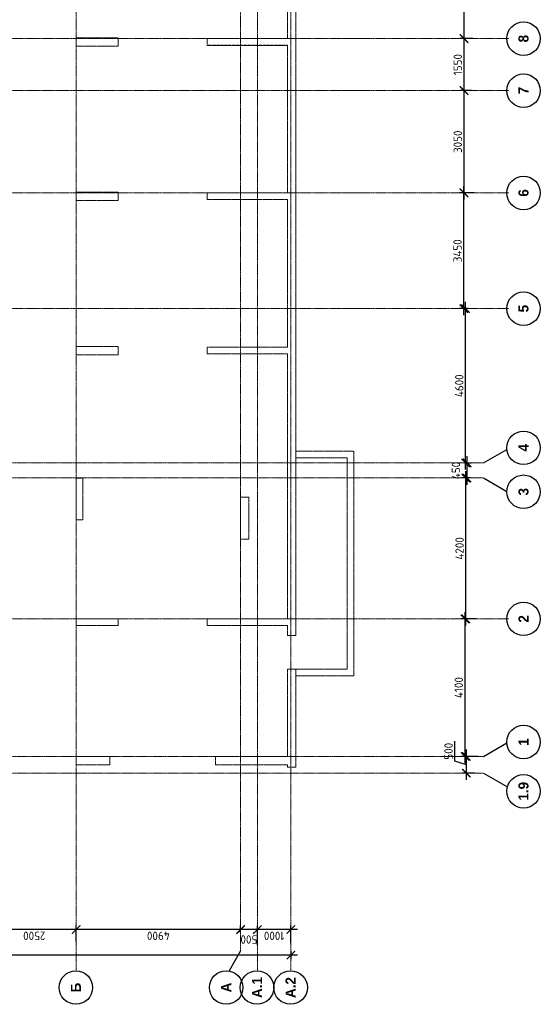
# Model space of a CAD drawing. Header units: millimetres. Extents: x 247266 to 730847, y -636031 to 10052.
# Tile 200 of 256: x 680948 to 696466, y -396317 to -366960. Entities that reach past the tile are written whole.
import ezdxf

# ---------------------------------------------------------------- set-up
doc = ezdxf.new("R2010")
doc.units = ezdxf.units.MM
for name, pattern in [('01 Штриховая _4 мм_', [6, 3.5, -2.5]), ('______5', [1100, 800, -100, 100, -100]), ('HIDDEN2', [4.7625, 3.175, -1.5875]), ('осевая', [50.8, 31.75, -6.35, 6.35, -6.35])]:
    doc.linetypes.add(name, pattern=pattern)
for name, color, linetype, lineweight in [('1 Стены', 7, 'Continuous', 30), ('Оси', 7, '______5', 18), ('СТЕНЫ', 7, 'Continuous', 30)]:
    doc.layers.add(name, color=color, linetype=linetype, lineweight=lineweight)
doc.layers.add('РАЗМЕРЫ', color=7, linetype='Continuous')
doc.styles.add('Century Gothic', font='GOTHIC.TTF')
doc.styles.add('GOST-2.304_Type-B', font='GOST_Common.ttf')
doc.dimstyles.new('СПДС', dxfattribs={"dimscale": 100, "dimtxt": 2.5, "dimasz": 2.5, "dimexe": 1.25, "dimexo": 0, "dimtad": 1, "dimdec": 0, "dimtxsty": 'GOST-2.304_Type-B', "dimblk": 'ARCHTICK', "dimcen": 2.5, "dimdle": 2, "dimadec": 0, "dimazin": 2, "dimtfac": 0.75, "dimtdec": 0, "dimtmove": 1, "dimatfit": 3, "dimfxl": 1, "dimtolj": 1, "dimarcsym": 1})

# ---------------------------------------------------------------- blocks, each defined once
blk = doc.blocks.new('NSY101')
at = {"color": 0, "linetype": 'ByBlock', "lineweight": -2}
blk.add_circle((0, 0), 50, dxfattribs=at)
blk = doc.blocks.new('_ArchTick')
at = {"color": 0, "linetype": 'ByBlock', "const_width": 0.15}
blk.add_lwpolyline([(-0.5, -0.5), (0.5, 0.5)], dxfattribs=at)
blk = doc.blocks.new('*D1826')
at = {"layer": 'DEFPOINTS', "color": 0, "lineweight": 0, "transparency": 16777216}
for p in [(474455, -133625), (473955, -133877), (474455, -133963)]:
    blk.add_point(p, dxfattribs=at)
at = {"layer": 'РАЗМЕРЫ', "color": 0, "lineweight": -2, "transparency": 16777216}
for p, q in [((473955, -133877), (473955, -133500)), ((474205, -133625), (474308, -133281)), ((474308, -133281), (474908, -133281)), ((474455, -133963), (474455, -133500)), ((473755, -133625), (474655, -133625))]:
    blk.add_line(p, q, dxfattribs=at)
at = {"layer": 'РАЗМЕРЫ', "color": 0, "lineweight": -2, "transparency": 16777216, "xscale": 250, "yscale": 250, "zscale": 250, "rotation": 180}
blk.add_blockref('_ArchTick', (473955, -133625), dxfattribs=at)
at = {"layer": 'РАЗМЕРЫ', "color": 0, "lineweight": -2, "transparency": 16777216, "xscale": 250, "yscale": 250, "zscale": 250}
blk.add_blockref('_ArchTick', (474455, -133625), dxfattribs=at)
at = {"layer": 'РАЗМЕРЫ', "color": 0, "transparency": 16777216, "insert": (474608, -133094), "char_height": 250, "attachment_point": 5, "style": 'GOST-2.304_Type-B'}
blk.add_mtext('\\A1;500', dxfattribs=at)
blk = doc.blocks.new('*D1827')
at = {"layer": 'DEFPOINTS', "color": 0, "lineweight": 0, "transparency": 16777216}
for p in [(478555, -133586), (474455, -133963), (478555, -133916)]:
    blk.add_point(p, dxfattribs=at)
at = {"layer": 'РАЗМЕРЫ', "color": 0, "lineweight": -2, "transparency": 16777216}
for p, q in [((474455, -133963), (474455, -133461)), ((478555, -133916), (478555, -133461)), ((474255, -133586), (478755, -133586))]:
    blk.add_line(p, q, dxfattribs=at)
at = {"layer": 'РАЗМЕРЫ', "color": 0, "lineweight": -2, "transparency": 16777216, "xscale": 250, "yscale": 250, "zscale": 250, "rotation": 180}
blk.add_blockref('_ArchTick', (474455, -133586), dxfattribs=at)
at = {"layer": 'РАЗМЕРЫ', "color": 0, "lineweight": -2, "transparency": 16777216, "xscale": 250, "yscale": 250, "zscale": 250}
blk.add_blockref('_ArchTick', (478555, -133586), dxfattribs=at)
at = {"layer": 'РАЗМЕРЫ', "color": 0, "transparency": 16777216, "insert": (476505, -133398), "char_height": 250, "attachment_point": 5, "style": 'GOST-2.304_Type-B'}
blk.add_mtext('\\A1;4100', dxfattribs=at)
blk = doc.blocks.new('*D1828')
at = {"layer": 'DEFPOINTS', "color": 0, "lineweight": 0, "transparency": 16777216}
for p in [(482755, -133611), (482755, -133705), (478555, -133916)]:
    blk.add_point(p, dxfattribs=at)
at = {"layer": 'РАЗМЕРЫ', "color": 0, "lineweight": -2, "transparency": 16777216}
for p, q in [((478555, -133916), (478555, -133486)), ((482755, -133705), (482755, -133486)), ((478355, -133611), (482955, -133611))]:
    blk.add_line(p, q, dxfattribs=at)
at = {"layer": 'РАЗМЕРЫ', "color": 0, "lineweight": -2, "transparency": 16777216, "xscale": 250, "yscale": 250, "zscale": 250, "rotation": 180}
blk.add_blockref('_ArchTick', (478555, -133611), dxfattribs=at)
at = {"layer": 'РАЗМЕРЫ', "color": 0, "lineweight": -2, "transparency": 16777216, "xscale": 250, "yscale": 250, "zscale": 250}
blk.add_blockref('_ArchTick', (482755, -133611), dxfattribs=at)
at = {"layer": 'РАЗМЕРЫ', "color": 0, "transparency": 16777216, "insert": (480655, -133423), "char_height": 250, "attachment_point": 5, "style": 'GOST-2.304_Type-B'}
blk.add_mtext('\\A1;4200', dxfattribs=at)
blk = doc.blocks.new('*D1849')
at = {"layer": 'DEFPOINTS', "color": 0, "lineweight": 0, "transparency": 16777216}
for p in [(482755, -133742), (483205, -133647), (483205, -133647)]:
    blk.add_point(p, dxfattribs=at)
at = {"layer": 'РАЗМЕРЫ', "color": 0, "lineweight": -2, "transparency": 16777216}
for p, q in [((482755, -133742), (482755, -133522)), ((482555, -133647), (483405, -133647)), ((483205, -133647), (483205, -133772))]:
    blk.add_line(p, q, dxfattribs=at)
at = {"layer": 'РАЗМЕРЫ', "color": 0, "lineweight": -2, "transparency": 16777216, "xscale": 250, "yscale": 250, "zscale": 250, "rotation": 180}
blk.add_blockref('_ArchTick', (482755, -133647), dxfattribs=at)
at = {"layer": 'РАЗМЕРЫ', "color": 0, "lineweight": -2, "transparency": 16777216, "xscale": 250, "yscale": 250, "zscale": 250}
blk.add_blockref('_ArchTick', (483205, -133647), dxfattribs=at)
at = {"layer": 'РАЗМЕРЫ', "color": 0, "transparency": 16777216, "insert": (482977, -133315), "char_height": 250, "attachment_point": 5, "style": 'GOST-2.304_Type-B'}
blk.add_mtext('\\A1;450', dxfattribs=at)
blk = doc.blocks.new('*D1829')
at = {"layer": 'DEFPOINTS', "color": 0, "lineweight": 0, "transparency": 16777216}
for p in [(483205, -133602), (487805, -133602), (487805, -133678)]:
    blk.add_point(p, dxfattribs=at)
at = {"layer": 'РАЗМЕРЫ', "color": 0, "lineweight": -2, "transparency": 16777216}
for p, q in [((487805, -133678), (487805, -133477)), ((483005, -133602), (488005, -133602)), ((483205, -133602), (483205, -133727))]:
    blk.add_line(p, q, dxfattribs=at)
at = {"layer": 'РАЗМЕРЫ', "color": 0, "lineweight": -2, "transparency": 16777216, "xscale": 250, "yscale": 250, "zscale": 250, "rotation": 180}
blk.add_blockref('_ArchTick', (483205, -133602), dxfattribs=at)
at = {"layer": 'РАЗМЕРЫ', "color": 0, "lineweight": -2, "transparency": 16777216, "xscale": 250, "yscale": 250, "zscale": 250}
blk.add_blockref('_ArchTick', (487805, -133602), dxfattribs=at)
at = {"layer": 'РАЗМЕРЫ', "color": 0, "transparency": 16777216, "insert": (485505, -133414), "char_height": 250, "attachment_point": 5, "style": 'GOST-2.304_Type-B'}
blk.add_mtext('\\A1;4600', dxfattribs=at)
blk = doc.blocks.new('*D1830')
at = {"layer": 'DEFPOINTS', "color": 0, "lineweight": 0, "transparency": 16777216}
for p in [(491255, -133549), (487805, -133678), (491255, -133859)]:
    blk.add_point(p, dxfattribs=at)
at = {"layer": 'РАЗМЕРЫ', "color": 0, "lineweight": -2, "transparency": 16777216}
for p, q in [((487605, -133549), (491455, -133549)), ((487805, -133678), (487805, -133424)), ((491255, -133859), (491255, -133424))]:
    blk.add_line(p, q, dxfattribs=at)
at = {"layer": 'РАЗМЕРЫ', "color": 0, "lineweight": -2, "transparency": 16777216, "xscale": 250, "yscale": 250, "zscale": 250, "rotation": 180}
blk.add_blockref('_ArchTick', (487805, -133549), dxfattribs=at)
at = {"layer": 'РАЗМЕРЫ', "color": 0, "lineweight": -2, "transparency": 16777216, "xscale": 250, "yscale": 250, "zscale": 250}
blk.add_blockref('_ArchTick', (491255, -133549), dxfattribs=at)
at = {"layer": 'РАЗМЕРЫ', "color": 0, "transparency": 16777216, "insert": (489530, -133362), "char_height": 250, "attachment_point": 5, "style": 'GOST-2.304_Type-B'}
blk.add_mtext('\\A1;3450', dxfattribs=at)
blk = doc.blocks.new('*D1831')
at = {"layer": 'DEFPOINTS', "color": 0, "lineweight": 0, "transparency": 16777216}
for p in [(494305, -133557), (491255, -133859), (494305, -133774)]:
    blk.add_point(p, dxfattribs=at)
at = {"layer": 'РАЗМЕРЫ', "color": 0, "lineweight": -2, "transparency": 16777216}
for p, q in [((491055, -133557), (494505, -133557)), ((491255, -133859), (491255, -133432)), ((494305, -133774), (494305, -133432))]:
    blk.add_line(p, q, dxfattribs=at)
at = {"layer": 'РАЗМЕРЫ', "color": 0, "lineweight": -2, "transparency": 16777216, "xscale": 250, "yscale": 250, "zscale": 250, "rotation": 180}
blk.add_blockref('_ArchTick', (491255, -133557), dxfattribs=at)
at = {"layer": 'РАЗМЕРЫ', "color": 0, "lineweight": -2, "transparency": 16777216, "xscale": 250, "yscale": 250, "zscale": 250}
blk.add_blockref('_ArchTick', (494305, -133557), dxfattribs=at)
at = {"layer": 'РАЗМЕРЫ', "color": 0, "transparency": 16777216, "insert": (492780, -133369), "char_height": 250, "attachment_point": 5, "style": 'GOST-2.304_Type-B'}
blk.add_mtext('\\A1;3050', dxfattribs=at)
blk = doc.blocks.new('*D1832')
at = {"layer": 'DEFPOINTS', "color": 0, "lineweight": 0, "transparency": 16777216}
for p in [(495855, -133557), (494305, -133774), (495855, -133821)]:
    blk.add_point(p, dxfattribs=at)
at = {"layer": 'РАЗМЕРЫ', "color": 0, "lineweight": -2, "transparency": 16777216}
for p, q in [((494105, -133557), (496055, -133557)), ((494305, -133774), (494305, -133432)), ((495855, -133821), (495855, -133432))]:
    blk.add_line(p, q, dxfattribs=at)
at = {"layer": 'РАЗМЕРЫ', "color": 0, "lineweight": -2, "transparency": 16777216, "xscale": 250, "yscale": 250, "zscale": 250, "rotation": 180}
blk.add_blockref('_ArchTick', (494305, -133557), dxfattribs=at)
at = {"layer": 'РАЗМЕРЫ', "color": 0, "lineweight": -2, "transparency": 16777216, "xscale": 250, "yscale": 250, "zscale": 250}
blk.add_blockref('_ArchTick', (495855, -133557), dxfattribs=at)
at = {"layer": 'РАЗМЕРЫ', "color": 0, "transparency": 16777216, "insert": (495080, -133369), "char_height": 250, "attachment_point": 5, "style": 'GOST-2.304_Type-B'}
blk.add_mtext('\\A1;1550', dxfattribs=at)
blk = doc.blocks.new('*D1833')
at = {"layer": 'DEFPOINTS', "color": 0, "lineweight": 0, "transparency": 16777216}
for p in [(501555, -133561), (495855, -133821), (501555, -133840)]:
    blk.add_point(p, dxfattribs=at)
at = {"layer": 'РАЗМЕРЫ', "color": 0, "lineweight": -2, "transparency": 16777216}
for p, q in [((495655, -133561), (501755, -133561)), ((495855, -133821), (495855, -133436)), ((501555, -133840), (501555, -133436))]:
    blk.add_line(p, q, dxfattribs=at)
at = {"layer": 'РАЗМЕРЫ', "color": 0, "lineweight": -2, "transparency": 16777216, "xscale": 250, "yscale": 250, "zscale": 250, "rotation": 180}
blk.add_blockref('_ArchTick', (495855, -133561), dxfattribs=at)
at = {"layer": 'РАЗМЕРЫ', "color": 0, "lineweight": -2, "transparency": 16777216, "xscale": 250, "yscale": 250, "zscale": 250}
blk.add_blockref('_ArchTick', (501555, -133561), dxfattribs=at)
at = {"layer": 'РАЗМЕРЫ', "color": 0, "transparency": 16777216, "insert": (498705, -133373), "char_height": 250, "attachment_point": 5, "style": 'GOST-2.304_Type-B'}
blk.add_mtext('\\A1;5700', dxfattribs=at)
blk = doc.blocks.new('*D1838')
at = {"layer": 'DEFPOINTS', "color": 0, "lineweight": 0, "transparency": 16777216}
for p in [(468532, -106495), (468907, -106495), (468658, -128395)]:
    blk.add_point(p, dxfattribs=at)
at = {"layer": 'РАЗМЕРЫ', "color": 0, "lineweight": -2, "transparency": 16777216}
for p, q in [((468907, -106495), (468407, -106495)), ((468532, -128595), (468532, -106295)), ((468658, -128395), (468407, -128395))]:
    blk.add_line(p, q, dxfattribs=at)
at = {"layer": 'РАЗМЕРЫ', "color": 0, "lineweight": -2, "transparency": 16777216, "xscale": 250, "yscale": 250, "zscale": 250}
for p, rotation in [((468532, -106495), 90), ((468532, -128395), 270)]:
    blk.add_blockref('_ArchTick', p, dxfattribs=dict(at, rotation=rotation))
at = {"layer": 'РАЗМЕРЫ', "color": 0, "transparency": 16777216, "insert": (468345, -117445), "char_height": 250, "attachment_point": 5, "rotation": 90, "style": 'GOST-2.304_Type-B'}
blk.add_mtext('\\A1;21900', dxfattribs=at)
blk = doc.blocks.new('*D1839')
at = {"layer": 'DEFPOINTS', "color": 0, "lineweight": 0, "transparency": 16777216}
for p in [(468830, -127395), (469292, -127395), (468890, -128395)]:
    blk.add_point(p, dxfattribs=at)
at = {"layer": 'РАЗМЕРЫ', "color": 0, "lineweight": -2, "transparency": 16777216}
for p, q in [((468830, -127395), (469417, -127395)), ((469292, -128595), (469292, -127195)), ((468890, -128395), (469417, -128395))]:
    blk.add_line(p, q, dxfattribs=at)
at = {"layer": 'РАЗМЕРЫ', "color": 0, "lineweight": -2, "transparency": 16777216, "xscale": 250, "yscale": 250, "zscale": 250}
for p, rotation in [((469292, -127395), 90), ((469292, -128395), 270)]:
    blk.add_blockref('_ArchTick', p, dxfattribs=dict(at, rotation=rotation))
at = {"layer": 'РАЗМЕРЫ', "color": 0, "transparency": 16777216, "insert": (469104, -127895), "char_height": 250, "attachment_point": 5, "rotation": 90, "style": 'GOST-2.304_Type-B'}
blk.add_mtext('\\A1;1000', dxfattribs=at)
blk = doc.blocks.new('*D1840')
at = {"layer": 'DEFPOINTS', "color": 0, "lineweight": 0, "transparency": 16777216}
for p in [(469198, -126895), (469292, -126895), (468830, -127395)]:
    blk.add_point(p, dxfattribs=at)
at = {"layer": 'РАЗМЕРЫ', "color": 0, "lineweight": -2, "transparency": 16777216}
for p, q in [((469292, -127595), (469292, -126695)), ((469198, -126895), (469417, -126895)), ((468830, -127395), (469417, -127395))]:
    blk.add_line(p, q, dxfattribs=at)
at = {"layer": 'РАЗМЕРЫ', "color": 0, "lineweight": -2, "transparency": 16777216, "xscale": 250, "yscale": 250, "zscale": 250}
for p, rotation in [((469292, -126895), 90), ((469292, -127395), 270)]:
    blk.add_blockref('_ArchTick', p, dxfattribs=dict(at, rotation=rotation))
at = {"layer": 'РАЗМЕРЫ', "color": 0, "transparency": 16777216, "insert": (468996, -127142), "char_height": 250, "attachment_point": 5, "rotation": 90, "style": 'GOST-2.304_Type-B'}
blk.add_mtext('\\A1;500', dxfattribs=at)
blk = doc.blocks.new('*D1841')
at = {"layer": 'DEFPOINTS', "color": 0, "lineweight": 0, "transparency": 16777216}
for p in [(468934, -121995), (469292, -121995), (469198, -126895)]:
    blk.add_point(p, dxfattribs=at)
at = {"layer": 'РАЗМЕРЫ', "color": 0, "lineweight": -2, "transparency": 16777216}
for p, q in [((469292, -127095), (469292, -121795)), ((468934, -121995), (469417, -121995)), ((469198, -126895), (469417, -126895))]:
    blk.add_line(p, q, dxfattribs=at)
at = {"layer": 'РАЗМЕРЫ', "color": 0, "lineweight": -2, "transparency": 16777216, "xscale": 250, "yscale": 250, "zscale": 250}
for p, rotation in [((469292, -121995), 90), ((469292, -126895), 270)]:
    blk.add_blockref('_ArchTick', p, dxfattribs=dict(at, rotation=rotation))
at = {"layer": 'РАЗМЕРЫ', "color": 0, "transparency": 16777216, "insert": (469104, -124445), "char_height": 250, "attachment_point": 5, "rotation": 90, "style": 'GOST-2.304_Type-B'}
blk.add_mtext('\\A1;4900', dxfattribs=at)
blk = doc.blocks.new('*D1842')
at = {"layer": 'DEFPOINTS', "color": 0, "lineweight": 0, "transparency": 16777216}
for p in [(468934, -119495), (469292, -119495), (468934, -121995)]:
    blk.add_point(p, dxfattribs=at)
at = {"layer": 'РАЗМЕРЫ', "color": 0, "lineweight": -2, "transparency": 16777216}
for p, q in [((469292, -122195), (469292, -119295)), ((468934, -119495), (469417, -119495)), ((468934, -121995), (469417, -121995))]:
    blk.add_line(p, q, dxfattribs=at)
at = {"layer": 'РАЗМЕРЫ', "color": 0, "lineweight": -2, "transparency": 16777216, "xscale": 250, "yscale": 250, "zscale": 250}
for p, rotation in [((469292, -119495), 90), ((469292, -121995), 270)]:
    blk.add_blockref('_ArchTick', p, dxfattribs=dict(at, rotation=rotation))
at = {"layer": 'РАЗМЕРЫ', "color": 0, "transparency": 16777216, "insert": (469104, -120745), "char_height": 250, "attachment_point": 5, "rotation": 90, "style": 'GOST-2.304_Type-B'}
blk.add_mtext('\\A1;2500', dxfattribs=at)
blk = doc.blocks.new('стены тп')
at = {"layer": '1 Стены', "color": 252, "linetype": 'HIDDEN2', "lineweight": 0, "true_color": 0x939598}
for p, q in [((862591, -203026), (862341, -203026)), ((862341, -203026), (862341, -204026)), ((862591, -204026), (862591, -203026)), ((866571, -203026), (866491, -203026)), ((866491, -203026), (866491, -204276)), ((866691, -203026), (866571, -203026)), ((866691, -204276), (866691, -203026)), ((870891, -203026), (869641, -203026)), ((869641, -203026), (869641, -203226)), ((870891, -203226), (870891, -203026)), ((874815, -203026), (874565, -203026)), ((874565, -203026), (874565, -204276)), ((874815, -204276), (874815, -203026)), ((879271, -203026), (879165, -203026)), ((879165, -203026), (879165, -204276)), ((879391, -203026), (879271, -203026)), ((879271, -203026), (879271, -203026)), ((879415, -203026), (879391, -203026)), ((879415, -203146), (879415, -203026)), ((879415, -204276), (879415, -203146)), ((884015, -203026), (883765, -203026)), ((883765, -203026), (883765, -203146)), ((883765, -203146), (883765, -204276)), ((884015, -203206), (884015, -203026)), ((869641, -203226), (870891, -203226)), ((884015, -203326), (884015, -203206)), ((884015, -204276), (884015, -203326)), ((862341, -204026), (862591, -204026)), ((866491, -204276), (866571, -204276)), ((866571, -204276), (866691, -204276)), ((874565, -204276), (874815, -204276)), ((879165, -204276), (879391, -204276)), ((879391, -204276), (879415, -204276)), ((883765, -204276), (883991, -204276)), ((883991, -204276), (884015, -204276)), ((866571, -206926), (866491, -206926)), ((866491, -206926), (866491, -209326)), ((866691, -206926), (866571, -206926)), ((866691, -209326), (866691, -206926)), ((874791, -206926), (874591, -206926)), ((874591, -206926), (874591, -209326)), ((874791, -209326), (874791, -206926)), ((879271, -206926), (879191, -206926)), ((879191, -206926), (879191, -209326)), ((879391, -206926), (879271, -206926)), ((879391, -207046), (879391, -206926)), ((883991, -206926), (883791, -206926)), ((883791, -206926), (883791, -207046)), ((883991, -207046), (883991, -206926)), ((862471, -207176), (862341, -207176)), ((862341, -207176), (862341, -209326)), ((862591, -207176), (862471, -207176)), ((862591, -209326), (862591, -207176)), ((879391, -209326), (879391, -207046)), ((883791, -207046), (883791, -209326)), ((883991, -209326), (883991, -207046)), ((870315, -207926), (869065, -207926)), ((869065, -207926), (869065, -208176)), ((870315, -208176), (870315, -207926)), ((869065, -208176), (870315, -208176)), ((862341, -209326), (862266, -209326)), ((862266, -209326), (862266, -209576)), ((862266, -209576), (864991, -209576)), ((865191, -209326), (862591, -209326)), ((864991, -209576), (864991, -211306)), ((865191, -209576), (864991, -209576)), ((864991, -209576), (865191, -209576)), ((865191, -209326), (865191, -209576)), ((865191, -211106), (865191, -209576)), ((866191, -209576), (866191, -209326)), ((866491, -209326), (866191, -209326)), ((866191, -209576), (871991, -209576)), ((874591, -209326), (866691, -209326)), ((871491, -209576), (871491, -211106)), ((871691, -211106), (871691, -209576)), ((872191, -209576), (871991, -209576)), ((871991, -209576), (872191, -209576)), ((872191, -209576), (881691, -209576)), ((879191, -209326), (874791, -209326)), ((880791, -209326), (879391, -209326)), ((880911, -209326), (880791, -209326)), ((882311, -209326), (880911, -209326)), ((881691, -209576), (881941, -209576)), ((881941, -209576), (883791, -209576)), ((882431, -209326), (882311, -209326)), ((883791, -209326), (882431, -209326)), ((883791, -209576), (884041, -209576)), ((885691, -209326), (883991, -209326)), ((884041, -209576), (909391, -209576)), ((875941, -211577), (875941, -210965)), ((875941, -211577), (875941, -210965)), ((879391, -211577), (879391, -210965)), ((879391, -211577), (879391, -210965)), ((882441, -211577), (882441, -210965)), ((882441, -211577), (882441, -210965)), ((883991, -211577), (883991, -210965)), ((883991, -211577), (883991, -210965)), ((864991, -211306), (865191, -211306)), ((871491, -211106), (865191, -211106)), ((865191, -211306), (871691, -211306))]:
    blk.add_line(p, q, dxfattribs=at)
blk = doc.blocks.new('стены  тп')
at = {"layer": 'СТЕНЫ', "color": 251, "linetype": '01 Штриховая _4 мм_', "lineweight": 0, "true_color": 0x636466}
for p, q in [((542712, -332126, 3100), (542462, -332126, 3100)), ((542462, -332126, 3100), (542462, -333126, 3100)), ((542712, -333126, 3100), (542712, -332126, 3100)), ((546692, -332126, 3100), (546612, -332126, 3100)), ((546612, -332126, 3100), (546612, -333376, 3100)), ((546812, -332126, 3100), (546692, -332126, 3100)), ((546812, -333376, 3100), (546812, -332126, 3100)), ((551012, -332126, 3100), (549762, -332126, 3100)), ((549762, -332126, 3100), (549762, -332326, 3100)), ((551012, -332326, 3100), (551012, -332126, 3100)), ((554937, -332126, 3100), (554687, -332126, 3100)), ((554687, -332126, 3100), (554687, -333376, 3100)), ((554937, -333376, 3100), (554937, -332126, 3100)), ((559392, -332126, 3100), (559287, -332126, 3100)), ((559287, -332126, 3100), (559287, -333376, 3100)), ((559512, -332126, 3100), (559392, -332126, 3100)), ((559392, -332126, 3100), (559392, -332126, 3100)), ((559537, -332126, 3100), (559512, -332126, 3100)), ((559537, -332246, 3100), (559537, -332126, 3100)), ((559537, -333376, 3100), (559537, -332246, 3100)), ((564137, -332126, 3100), (563887, -332126, 3100)), ((563887, -332126, 3100), (563887, -332246, 3100)), ((563887, -332246, 3100), (563887, -333376, 3100)), ((564137, -332306, 3100), (564137, -332126, 3100)), ((564137, -332426, 3100), (564137, -332306, 3100)), ((549762, -332326, 3100), (551012, -332326, 3100)), ((564137, -333376, 3100), (564137, -332426, 3100)), ((542462, -333126, 3100), (542712, -333126, 3100)), ((546612, -333376, 3100), (546692, -333376, 3100)), ((546692, -333376, 3100), (546812, -333376, 3100)), ((554687, -333376, 3100), (554937, -333376, 3100)), ((559287, -333376, 3100), (559512, -333376, 3100)), ((559512, -333376, 3100), (559537, -333376, 3100)), ((563887, -333376, 3100), (564112, -333376, 3100)), ((564112, -333376, 3100), (564137, -333376, 3100)), ((546692, -336026, 3100), (546612, -336026, 3100)), ((546612, -336026, 3100), (546612, -338426, 3100)), ((546812, -336026, 3100), (546692, -336026, 3100)), ((546812, -338426, 3100), (546812, -336026, 3100)), ((554912, -336026, 3100), (554712, -336026, 3100)), ((554712, -336026, 3100), (554712, -338426, 3100)), ((554912, -338426, 3100), (554912, -336026, 3100)), ((559392, -336026, 3100), (559312, -336026, 3100)), ((559312, -336026, 3100), (559312, -338426, 3100)), ((559512, -336026, 3100), (559392, -336026, 3100)), ((559512, -336146, 3100), (559512, -336026, 3100)), ((564112, -336026, 3100), (563912, -336026, 3100)), ((563912, -336026, 3100), (563912, -336146, 3100)), ((564112, -336146, 3100), (564112, -336026, 3100)), ((542592, -336276, 3100), (542462, -336276, 3100)), ((542462, -336276, 3100), (542462, -338426, 3100)), ((542712, -336276, 3100), (542592, -336276, 3100)), ((542712, -338426, 3100), (542712, -336276, 3100)), ((559512, -338426, 3100), (559512, -336146, 3100)), ((563912, -336146, 3100), (563912, -338426, 3100)), ((564112, -338426, 3100), (564112, -336146, 3100)), ((550437, -337026, 3100), (549187, -337026, 3100)), ((549187, -337026, 3100), (549187, -337276, 3100)), ((549187, -337276, 3100), (550437, -337276, 3100)), ((550437, -337276, 3100), (550437, -337026, 3100)), ((542462, -338426, 3100), (542387, -338426, 3100)), ((542387, -338426, 3100), (542387, -338676, 3100)), ((545312, -338426, 3100), (542712, -338426, 3100)), ((545312, -338426, 3100), (545312, -338676, 3100)), ((546312, -338676, 3100), (546312, -338426, 3100)), ((546612, -338426, 3100), (546312, -338426, 3100)), ((554712, -338426, 3100), (546812, -338426, 3100)), ((559312, -338426, 3100), (554912, -338426, 3100)), ((560912, -338426, 3100), (559512, -338426, 3100)), ((561032, -338426, 3100), (560912, -338426, 3100)), ((562432, -338426, 3100), (561032, -338426, 3100)), ((562552, -338426, 3100), (562432, -338426, 3100)), ((563912, -338426, 3100), (562552, -338426, 3100)), ((565812, -338426, 3100), (564112, -338426, 3100)), ((542387, -338676, 3100), (545112, -338676, 3100)), ((545112, -338676, 3100), (545112, -340406, 3100)), ((545312, -338676, 3100), (545112, -338676, 3100)), ((545112, -338676, 3100), (545312, -338676, 3100)), ((545312, -340206, 3100), (545312, -338676, 3100)), ((546312, -338676, 3100), (552112, -338676, 3100)), ((551612, -338676, 3100), (551612, -340206, 3100)), ((551812, -340406, 3100), (551812, -338676, 3100)), ((552312, -338676, 3100), (552112, -338676, 3100)), ((552112, -338676, 3100), (552312, -338676, 3100)), ((552312, -338676, 3100), (561812, -338676, 3100)), ((561812, -338676, 3100), (562062, -338676, 3100)), ((562062, -338676, 3100), (563912, -338676, 3100)), ((563912, -338676, 3100), (564162, -338676, 3100)), ((564162, -338676, 3100), (589512, -338676, 3100)), ((551612, -340206, 3100), (545312, -340206, 3100)), ((545112, -340406, 3100), (545312, -340406, 3100)), ((545312, -340406, 3100), (551812, -340406, 3100))]:
    blk.add_line(p, q, dxfattribs=at)
blk = doc.blocks.new('оси 2.2-2.3')
at = {"layer": 'Оси', "color": 16, "linetype": 'осевая', "lineweight": 0, "transparency": 33554687}
for p, q in [((478554.9, -104267.9), (478554.9, -134893.5)), ((487804.9, -104267.9), (487804.9, -134893.5)), ((491254.9, -104267.9), (491254.9, -134893.5)), ((494304.9, -104267.9), (494304.9, -134893.5)), ((495854.9, -104267.9), (495854.9, -134893.5)), ((473954.9, -105027.5), (473954.9, -134138.1)), ((474454.9, -105027.5), (474454.9, -134138.1)), ((482754.9, -105027.5), (482754.9, -134138.1)), ((483204.9, -105027.5), (483204.9, -134138.1)), ((468076.3, -121995.4), (524372.9, -121995.4)), ((468653.8, -126895.4), (523707.4, -126895.4)), ((468076.3, -127395.4), (524372.9, -127395.4)), ((468076.3, -128395.4), (524372.9, -128395.4))]:
    blk.add_line(p, q, dxfattribs=at)
at = {"layer": 'Оси', "color": 16, "linetype": '______5', "lineweight": 25, "transparency": 33554687}
for p, q in [((468653.8, -126895.4), (468057.5, -126551.1)), ((473954.9, -134138.1), (473518.8, -134893.5)), ((474454.9, -134138.1), (474891.1, -134893.5)), ((482754.9, -134138.1), (482318.8, -134893.5)), ((483204.9, -134138.1), (483641.1, -134893.5))]:
    blk.add_line(p, q, dxfattribs=at)
at = {"layer": 'Оси', "color": 16, "linetype": 'Continuous', "lineweight": 25, "transparency": 33554687, "xscale": 9.999999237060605, "yscale": 9.999999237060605, "zscale": 9.999999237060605}
for p in [(467562.7, -121985.2), (467562.7, -126465.2), (467562.7, -127385.2), (467562.7, -128385.2), (473414.4, -135329.4), (474884.4, -135329.4), (478554.4, -135329.4), (482344.4, -135329.4), (483654.4, -135329.4), (487804.4, -135329.4), (491254.4, -135329.4), (494304.4, -135329.4), (495854.4, -135329.4)]:
    blk.add_blockref('NSY101', p, dxfattribs=at)
at = {"layer": 'Оси', "color": 16, "linetype": 'Continuous', "lineweight": 25, "transparency": 33554687, "char_height": 300, "attachment_point": 5, "style": 'Century Gothic'}
for s, insert, width in [('\\A1;{\\fCentury Gothic|i0|b1;\\H300.000000;\\W1.000000;\\C16;Б}\\P', (467562.7, -121985.2), 390), ('\\A1;{\\fCentury Gothic|i0|b1;\\H300.000000;\\W1.000000;\\C16;А}\\P', (467562.7, -126465.2), 460), ('\\A1;{\\fCentury Gothic|i0|b1;\\H300.000000;\\W1.000000;\\C16;А.1}\\P', (467562.7, -127385.2), 810), ('\\A1;{\\fCentury Gothic|i0|b1;\\H300.000000;\\W1.000000;\\C16;А.2}\\P', (467562.7, -128385.2), 810), ('\\A1;{\\fCentury Gothic|i0|b1;\\H300.000000;\\W1.000000;\\C16;1.9}\\P', (473414.4, -135329.4), 735), ('\\A1;{\\fCentury Gothic|i0|b1;\\H300.000000;\\W1.000000;\\C16;1}\\P', (474884.4, -135329.4), 385), ('\\A1;{\\fCentury Gothic|i0|b1;\\H300.000000;\\W1.000000;\\C16;2}\\P', (478554.4, -135329.4), 385), ('\\A1;{\\fCentury Gothic|i0|b1;\\H300.000000;\\W1.000000;\\C16;3}\\P', (482344.4, -135329.4), 385), ('\\A1;{\\fCentury Gothic|i0|b1;\\H300.000000;\\W1.000000;\\C16;4}\\P', (483654.4, -135329.4), 385), ('\\A1;{\\fCentury Gothic|i0|b1;\\H300.000000;\\W1.000000;\\C16;5}\\P', (487804.4, -135329.4), 385), ('\\A1;{\\fCentury Gothic|i0|b1;\\H300.000000;\\W1.000000;\\C16;6}\\P', (491254.4, -135329.4), 385), ('\\A1;{\\fCentury Gothic|i0|b1;\\H300.000000;\\W1.000000;\\C16;7}\\P', (494304.4, -135329.4), 385), ('\\A1;{\\fCentury Gothic|i0|b1;\\H300.000000;\\W1.000000;\\C16;8}\\P', (495854.4, -135329.4), 385)]:
    blk.add_mtext(s, dxfattribs=dict(at, insert=insert, width=width))
at = {"layer": 'РАЗМЕРЫ', "color": 1}
for base, p1, p2, picture, middle in [((468532.1, -106495.4), (468657.9, -128395.4), (468907, -106495.4), '*D1838', (468344.6, -117445.4)), ((469291.8, -119495.4), (468934.1, -121995.4), (468934.1, -119495.4), '*D1842', (469104.3, -120745.4)), ((469291.8, -121995.4), (469198.3, -126895.4), (468934.1, -121995.4), '*D1841', (469104.3, -124445.4)), ((469291.8, -127395.4), (468889.7, -128395.4), (468830.3, -127395.4), '*D1839', (469104.3, -127895.4))]:
    dim = blk.add_linear_dim(base=base, p1=p1, p2=p2, angle=90, dimstyle='СПДС', dxfattribs=at)
    dim.commit()
    dim.dimension.update_dxf_attribs({"geometry": picture, "text_midpoint": middle})
dim = blk.add_linear_dim(base=(469291.8, -126895.4), p1=(468830.3, -127395.4), p2=(469198.3, -126895.4), angle=90, dimstyle='СПДС', dxfattribs=at)
dim.commit()
dim.dimension.update_dxf_attribs({"geometry": '*D1840', "text_midpoint": (469183.4, -127142.4), "dimtype": 128})
for base, p1, p2, picture, middle in [((474454.9, -133625.1), (473954.9, -133877), (474454.9, -133963), '*D1826', (474370.6, -133093.9)), ((478554.9, -133585.8), (474454.9, -133963), (478554.9, -133916.3), '*D1827', (476504.9, -133398.3)), ((482754.9, -133610.5), (478554.9, -133916.3), (482754.9, -133704.8), '*D1828', (480654.9, -133423)), ((487804.9, -133601.8), (483204.9, -133601.8), (487804.9, -133678.2), '*D1829', (485504.9, -133414.3)), ((491254.9, -133549.1), (487804.9, -133678.2), (491254.9, -133859), '*D1830', (489529.9, -133361.6)), ((494304.9, -133556.8), (491254.9, -133859), (494304.9, -133773.7), '*D1831', (492779.9, -133369.3)), ((495854.9, -133556.8), (494304.9, -133773.7), (495854.9, -133821.2), '*D1832', (495079.9, -133369.3)), ((501554.9, -133560.6), (495854.9, -133821.2), (501554.9, -133840.5), '*D1833', (498704.9, -133373.1))]:
    dim = blk.add_linear_dim(base=base, p1=p1, p2=p2, dimstyle='СПДС', dxfattribs=at)
    dim.commit()
    dim.dimension.update_dxf_attribs({"geometry": picture, "text_midpoint": middle})
dim = blk.add_linear_dim(base=(483204.9, -133647.3), p1=(482754.9, -133741.6), p2=(483204.9, -133647.3), dimstyle='СПДС', dxfattribs=at)
dim.commit()
dim.dimension.update_dxf_attribs({"geometry": '*D1849', "text_midpoint": (482977.3, -133502), "dimtype": 128})

msp = doc.modelspace()

# ---------------------------------------------------------------- block references
at = {"layer": 'РАЗМЕРЫ', "rotation": 90}
for name, p in [('оси 2.2-2.3', (560637.1, -863379.48)), ('стены тп', (479606.82, -1251515.18)), ('стены  тп', (350506.72, -931636.92, -3100))]:
    msp.add_blockref(name, p, dxfattribs=at)

doc.saveas('drawing.dxf')
